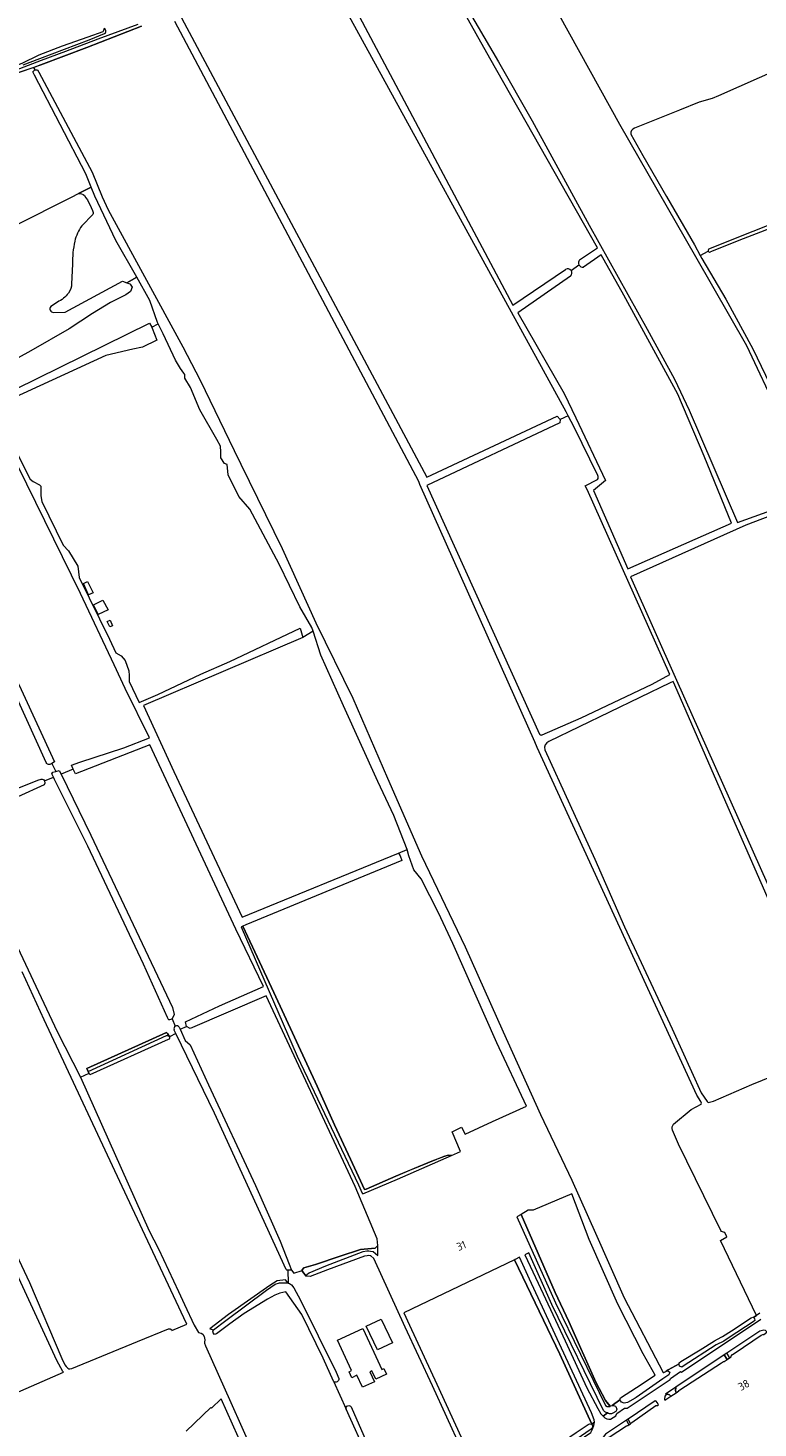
# Model space of a CAD drawing. Header units: metres. Extents: x 209813 to 223847, y 571801 to 587119.
# Tile 84 of 256: x 212461 to 212828, y 576010 to 576714. Entities that reach past the tile are written whole.
import ezdxf
from ezdxf.enums import TextEntityAlignment as Align

# ---------------------------------------------------------------- set-up
doc = ezdxf.new("R2010")
doc.units = ezdxf.units.M
for name, color, linetype, lineweight in [('B-RO-GR-BEPLANTING_CULTUUR_BOSPLANTSOEN-GV', 8, 'Continuous', 0), ('B-RO-GR-BOS_GEMENGD-GV', 8, 'Continuous', 0), ('B-RO-GR-BOUWLAND-GV', 8, 'Continuous', 0), ('B-RO-GR-GRAS-GV', 8, 'Continuous', 0), ('B-RO-GR-HOUTWAL-GV', 8, 'Continuous', 0), ('B-RO-OG-BEBOUWING-T18', 8, 'Continuous', 0), ('B-RO-OG-TERREIN_CULTUURSCHEIDING-GV', 8, 'Continuous', 0), ('B-RO-OG-WEG-GV', 8, 'Continuous', 0), ('B-RO-VH-VERHARDING_BETONSTRAATSTEEN-GV', 8, 'Continuous', 0), ('B-RO-VH-VERHARDING_PUIN-GV', 8, 'Continuous', 0)]:
    doc.layers.add(name, color=color, linetype=linetype, lineweight=lineweight)
doc.styles.add('NLCS-ISO-M200-T18', font='txt', dxfattribs={"height": 0.36})

msp = doc.modelspace()

# ---------------------------------------------------------------- linework, layer by layer
at = {"layer": 'B-RO-GR-BEPLANTING_CULTUUR_BOSPLANTSOEN-GV', "flags": 128}
for points in [[(212473.766, 576570.524), (212479.589, 576570.643), (212508.525, 576586.235), (212510.676, 576585.466), (212515.621, 576588.254), (212505.169, 576606.703), (212494.532, 576628.966), (212492.665, 576633.589), (212486.273, 576630.349)], [(212492.003, 576624.761), (212493.397, 576621.716)], [(212493.49, 576619.831), (212488.021, 576614.129)], [(212483.331, 576594.82), (212482.893, 576585.001)], [(212475.743, 576575.737), (212472.442, 576573.521)]]:
    msp.add_lwpolyline(points, dxfattribs=at)
at = {"layer": 'B-RO-GR-BEPLANTING_CULTUUR_BOSPLANTSOEN-GV'}
for points in [[(212486.273, 576630.349, -0.2179427), (212489.338, 576629.281)], [(212489.338, 576629.281, -0.07018), (212492.003, 576624.761)], [(212493.397, 576621.716, -0.2605505), (212493.49, 576619.831)], [(212488.021, 576614.129, 0.0889251), (212484.448, 576606.343)], [(212484.448, 576606.343, 0.0543648), (212483.331, 576594.82)], [(212481.283, 576580.24, -0.1262408), (212475.743, 576575.737)], [(212482.893, 576585.001, -0.1581222), (212481.283, 576580.24)], [(212472.442, 576573.521, 0.6194829), (212473.766, 576570.524)]]:
    msp.add_lwpolyline(points, format="xyb", dxfattribs=at)
at = {"layer": 'B-RO-GR-BOS_GEMENGD-GV', "flags": 128}
msp.add_lwpolyline([(212531.027, 576208.083), (212530.63, 576208.56), (212523.486, 576205.305), (212490.546, 576190.542), (212491.192, 576188.95), (212530.595, 576206.973), (212530.922, 576207.07), (212531.127, 576207.057), (212531.471, 576206.938), (212531.778, 576206.746), (212531.897, 576206.637)], close=True, dxfattribs=at)
msp.add_lwpolyline([(212531.027, 576208.083), (212530.63, 576208.56), (212523.486, 576205.305), (212490.546, 576190.542), (212491.192, 576188.95), (212530.595, 576206.973), (212530.922, 576207.07), (212531.127, 576207.057), (212531.471, 576206.938), (212531.778, 576206.746), (212531.897, 576206.637)], close=True, dxfattribs=at)
at = {"layer": 'B-RO-GR-BOUWLAND-GV', "flags": 128}
for points in [[(212517.96, 576714.43), (212490.57, 576703.75), (212467.45, 576694.95), (212463.923, 576693.723), (212464.472, 576692.462), (212465.79, 576692.462), (212466.505, 576691.344), (212493.169, 576641.028), (212498.288, 576628.693), (212501.196, 576622.08), (212538.827, 576553.295), (212547.444, 576536.411), (212564.485, 576501.053), (212567.888, 576494.218), (212588.688, 576451.897), (212605.539, 576414.514), (212624.077, 576376.559), (212641.485, 576336.416), (212658.707, 576297.327), (212680.626, 576251.56), (212699.576, 576208.867), (212718.403, 576167.307), (212734.146, 576134.319), (212745.979, 576107.68), (212760.419, 576075.258), (212780.012, 576037.687), (212780.395, 576037.595), (212781.29, 576038.189), (212781.515, 576038.263), (212782.59, 576039.02), (212787.992, 576041.987), (212787.992, 576042.469), (212788.869, 576043.166), (212798.527, 576049.092), (212805.817, 576053.645), (212809.1, 576055.338), (212809.794, 576055.666), (212814.315, 576058.63), (212824.199, 576065.199), (212825.049, 576065.42), (212825.312, 576065.226), (212826.875, 576066.265), (212808.718, 576104.014), (212812.012, 576105.844), (212810.921, 576108.077)], [(212785.149, 576162.525), (212794.039, 576169.831), (212799.026, 576172.607), (212799.181, 576173.037), (212798.982, 576173.91), (212796.99, 576177.131), (212716.728, 576351.847), (212715.629, 576354.618), (212657.747, 576484.081), (212657.33, 576485.543), (212534.681, 576716.793)], [(212808.904, 576108.96), (212787.78, 576152.379), (212784.633, 576159.543)]]:
    msp.add_lwpolyline(points, dxfattribs=at)
at = {"layer": 'B-RO-GR-BOUWLAND-GV'}
for points in [[(212784.633, 576159.543, -0.2143542), (212785.149, 576162.525)], [(212810.921, 576108.077, -0.2112455), (212808.904, 576108.96)]]:
    msp.add_lwpolyline(points, format="xyb", dxfattribs=at)
at = {"layer": 'B-RO-GR-GRAS-GV', "flags": 128}
for points in [[(212718.889, 576737.101), (212717.739, 576739.315), (212694.593, 576781.972), (212693.99, 576781.57), (212689.92, 576780.13), (212685.55, 576777.74), (212673.71, 576772.31), (212665.64, 576769.02), (212659.524, 576766.027), (212672.528, 576740.895), (212682.553, 576721.722), (212697.37, 576696.587), (212714.171, 576666.821), (212742.85, 576614.46), (212771.997, 576562.055), (212785.695, 576536.963), (212792.992, 576521.473), (212817.316, 576465.018), (212854.953, 576478.587), (212838.182, 576519.297), (212822.052, 576553.734), (212796.449, 576598.54), (212758.299, 576664.981), (212722.689, 576729.411)], [(212738.057, 576596.953), (212747.034, 576603.02), (212692.883, 576698.393), (212672.281, 576735.273), (212671.924, 576735.957), (212656.09, 576764), (212651.86, 576763.89), (212647.46, 576762.02), (212628.7, 576755.06), (212610.19, 576747.61)], [(212732.359, 576518.614), (212731.367, 576520.606), (212611.925, 576738.59)], [(212616.263, 576740.433), (212704.494, 576574.273), (212730.956, 576592.155)], [(212538.01, 576718.594), (212661.247, 576487.69), (212726.762, 576518.444), (212728.315, 576516.764)], [(212890.578, 576647.362), (212872.197, 576679.131), (212858.877, 576701.983), (212807.843, 576679.442), (212804.594, 576678.071), (212798.039, 576676.158), (212788.162, 576672.221), (212765.605, 576663.173)], [(212763.783, 576660.149), (212769.852, 576649.491), (212781.677, 576628.804), (212795.786, 576604.451), (212798.655, 576599.145), (212802.634, 576601.377)], [(212802.937, 576602.432), (212870.609, 576629.522), (212889.631, 576636.961)], [(212890.199, 576635.453), (212858.902, 576622.499), (212820.174, 576607.608), (212803.81, 576600.941)], [(212733.806, 576591.596), (212737.726, 576594.392)], [(212736.109, 576517.525), (212750.96, 576486.071), (212744.939, 576480.977), (212762.191, 576441.61), (212814.293, 576464.536), (212800.631, 576498.229), (212787.316, 576529.49), (212760.223, 576579.277), (212748.855, 576599.46), (212740.029, 576593.342)], [(212798.655, 576599.145), (212799.423, 576597.722), (212811.433, 576577.256), (212824.973, 576552.225), (212839.883, 576521.194), (212842.566, 576515.961), (212845.395, 576516.406), (212856.564, 576521.397), (212872.61, 576527.4), (212884.714, 576532.996), (212933.932, 576552.137)], [(212733.479, 576588.802), (212706.944, 576570.409), (212730.35, 576529.722), (212736.109, 576517.525)], [(212523.134, 576563.073), (212523.374, 576562.63), (212525.777, 576556.547), (212518.581, 576553.054), (212513.712, 576552.102), (212500.021, 576548.837), (212452.318, 576526.931)], [(212604.172, 576410.263), (212603.531, 576412.215), (212597.506, 576422.614), (212587.187, 576443.913), (212572.371, 576471.615), (212566.814, 576477.965), (212561.523, 576488.945), (212561.078, 576494.12), (212559.738, 576494.58), (212557.82, 576497.424), (212557.886, 576500.533), (212557.688, 576503.245), (212555.902, 576506.685), (212547.369, 576521.501), (212542.54, 576532.879), (212539.828, 576537.575), (212539.774, 576539.3), (212539.206, 576539.956), (212537.553, 576542.337), (212535.105, 576546.505), (212528.822, 576559.8), (212526.373, 576564.876)], [(212747.116, 576488.558), (212735.329, 576512.905), (212732.359, 576518.614), (212728.315, 576516.764), (212728.122, 576515.046), (212661.344, 576483.565), (212717.838, 576358.479)], [(212483.751, 576340.949), (212482.908, 576342.899), (212487.083, 576344.416), (212509.098, 576351.617), (212521.969, 576356.737), (212509.864, 576381.557), (212504.24, 576393.417), (212487.367, 576429.241), (212446.897, 576511.526), (212413.18, 576494.996), (212411.159, 576494.097), (212410.167, 576494.621), (212409.918, 576495.213)], [(212448.646, 576513.198), (212462.148, 576486.72), (212463.584, 576485.545), (212466.759, 576483.957), (212467.42, 576483.163), (212467.42, 576478.268), (212467.908, 576475.423), (212478.648, 576453.602), (212481.311, 576450.672), (212486.074, 576442.999), (212486.709, 576437.222), (212501.928, 576406.301), (212505.097, 576399.486), (212507.761, 576397.888), (212509.745, 576395.639), (212511.597, 576390.347), (212511.862, 576387.966), (212511.862, 576384.94), (212516.771, 576374.383), (212526.142, 576378.519), (212547.79, 576388.779), (212562.308, 576395.099), (212597.632, 576411.84), (212599.008, 576407.131)], [(212470.059, 576344.217), (212438.261, 576414.123), (212421.385, 576449.082), (212401.902, 576490.273)], [(212405.765, 576493.073), (212405.295, 576490.572), (212441.209, 576415.139), (212457.592, 576380.976), (212474.34, 576344.702), (212472.897, 576343.855), (212474.917, 576339.85), (212476.661, 576340.316), (212477.632, 576338.36)], [(212719.271, 576358.205), (212738.822, 576366.667), (212774.47, 576383.65), (212783.351, 576388.473), (212741.782, 576481.453), (212740.803, 576483.292), (212746.997, 576486.617)], [(212948.695, 576259.199), (212856.275, 576476.881), (212821.542, 576463.574), (212763.598, 576437.645), (212786.648, 576385.61), (212867.258, 576205.221), (212868.55, 576201.875), (212869.511, 576198.551), (212870.054, 576197.326), (212916.519, 576217.759)], [(212358.596, 576470.124), (212355.332, 576468.66), (212357.06, 576464.74), (212357.74, 576461.36), (212358.04, 576458.97), (212358.07, 576456.7), (212357.993, 576456.067), (212358.934, 576453.027), (212359.391, 576453.156), (212359.954, 576453.113), (212360.437, 576452.707), (212360.736, 576452.076), (212367.308, 576439.016), (212395.418, 576380.142), (212424.977, 576316.655), (212430.473, 576319.63), (212430.993, 576321.494), (212437.184, 576323.875), (212465.991, 576335.34), (212467.65, 576335.948)], [(212805.34, 576173.992), (212824.454, 576182.48), (212865.756, 576199.217), (212862.357, 576208.073), (212812.725, 576321.642), (212785.902, 576383.14), (212784.976, 576384.982), (212783.468, 576384.292), (212722.547, 576354.835)], [(212522.241, 576353.198), (212484.778, 576338.573), (212483.751, 576340.949), (212477.632, 576338.36), (212492.501, 576307.838), (212533.498, 576221.187), (212534.36, 576217.651), (212533.343, 576215.358), (212534.986, 576211.689)], [(212536.888, 576211.251), (212537.38, 576210.162), (212540.521, 576211.534), (212540.12, 576213.937), (212557.106, 576221.954), (212579.353, 576231.612), (212565.42, 576260.486), (212522.241, 576353.198)], [(212720.568, 576350.738), (212745.603, 576295.641), (212760.592, 576261.683), (212784.527, 576210.366), (212799.022, 576178.225), (212802.132, 576173.901), (212802.67, 576173.332), (212805.34, 576173.992)], [(212472.897, 576343.855), (212471.892, 576343.264)], [(212469.234, 576335.069), (212469.414, 576333.959), (212469.043, 576333.007), (212455.878, 576326.953), (212443.654, 576321.952), (212432.485, 576317.79), (212430.688, 576318.398), (212430.473, 576319.63)], [(212469.234, 576335.069), (212473.753, 576336.879), (212472.904, 576338.642), (212473.428, 576339.453), (212474.917, 576339.85)], [(212490.971, 576302.299), (212474.28, 576335.784), (212473.753, 576336.879)], [(212424.977, 576316.655), (212475.724, 576209.017), (212487.338, 576186.179), (212491.663, 576188.054), (212491.192, 576188.95), (212490.546, 576190.542), (212523.486, 576205.305), (212530.63, 576208.56), (212531.027, 576208.083), (212532.01, 576206.45)], [(212533.343, 576215.358), (212532.652, 576215.101), (212531.958, 576214.936), (212531.66, 576214.836), (212531.363, 576215.432), (212531.103, 576216.077), (212518.957, 576242.866), (212490.971, 576302.299)], [(212647.152, 576298.641), (212647.896, 576297.328), (212648.74, 576295.096), (212570.319, 576262.672), (212568.966, 576262.007), (212584.396, 576228.723), (212606.225, 576181.574), (212614.956, 576162.127), (212623.012, 576144.839), (212630.037, 576129.639), (212630.776, 576129.868), (212645.779, 576136.339), (212655.156, 576140.307), (212664.046, 576144.117), (212669.867, 576146.287), (212672.089, 576146.922), (212673.69, 576146.68), (212678.135, 576148.688), (212674.065, 576158.705), (212678.669, 576161.007), (212680.495, 576157.435), (212694.355, 576163.843), (212711.29, 576171.515), (212696.471, 576203.435), (212674.325, 576253.219), (212667.102, 576268.697), (212658.53, 576285.842), (212654.72, 576290.287), (212652.259, 576297.352), (212651.426, 576300.575)], [(212398.623, 576213.655), (212429.146, 576151.927), (212461.705, 576082.903), (212478.03, 576044.741), (212479.562, 576041.536), (212480.1, 576040.601), (212480.615, 576040.086), (212480.96, 576039.827), (212481.437, 576039.533), (212482.032, 576039.499), (212482.962, 576039.72), (212515.992, 576053.165), (212531.535, 576059.646), (212532.346, 576059.646), (212533.237, 576059.052), (212533.237, 576058.759), (212540.792, 576061.93), (212539.318, 576065.126), (212510.746, 576125.754), (212469.183, 576214.947), (212458.088, 576239.018)], [(212537.38, 576210.162), (212539.938, 576204.501), (212542.479, 576202.409), (212551.581, 576182.305), (212575.288, 576131.624), (212587.667, 576103.714), (212592.231, 576092.086), (212593.272, 576089.138), (212594.496, 576087.517), (212598.771, 576088.955), (212598.707, 576089.273), (212599.448, 576090.331), (212605.454, 576091.994), (212617.823, 576096.095), (212627.993, 576099.392), (212635.335, 576100.107), (212636.693, 576101.419), (212636.297, 576104.921), (212625.293, 576131.199), (212580.581, 576226.974), (212542.383, 576210.637), (212540.521, 576211.534)], [(212443.901, 576022.557), (212478.853, 576037.804), (212478.492, 576038.165), (212477.405, 576039.946), (212475.552, 576043.726), (212455.345, 576087.317), (212404.977, 576191.751), (212395.826, 576212.137)], [(212535.293, 576208.048), (212532.01, 576206.45)], [(212535.293, 576208.048), (212534.453, 576209.785)], [(212590.725, 576089.435), (212554.684, 576167.963), (212535.293, 576208.048)], [(212531.465, 576205), (212492.109, 576187.205), (212491.663, 576188.054)], [(212487.338, 576186.179), (212521.832, 576108.864), (212526.534, 576099.781), (212536.535, 576078.421), (212539.551, 576071.873), (212544.512, 576061.435), (212546.575, 576057.705), (212548.005, 576057.347), (212548.838, 576056.871), (212549.394, 576055.68), (212549.791, 576054.053), (212549.632, 576052.863), (212549.632, 576052.372), (212550.197, 576051.003), (212562.908, 576022.533), (212579.503, 575985.301)], [(212689.389, 575975.218), (212678.556, 575999.495), (212664.188, 576030.861), (212650.438, 576060.372), (212634.618, 576095.022), (212633.233, 576096.293), (212632.839, 576096.351), (212632.214, 576096.385), (212631.303, 576096.359), (212630.033, 576096.165), (212611.431, 576089.183), (212602.738, 576085.836), (212600.718, 576086.075), (212598.866, 576088.479), (212598.771, 576088.955)], [(212593.272, 576089.138), (212591.558, 576089.1), (212591.718, 576082.541), (212592.383, 576082.408), (212593.307, 576081.674), (212594.438, 576080.222), (212595.761, 576078.099), (212597.76, 576074.307), (212615.702, 576037.801), (212617.101, 576034.611)], [(212614.42, 576033.254), (212609.2, 576044.832), (212598.468, 576066.807), (212590.452, 576078.116), (212587.541, 576077.587), (212584.962, 576076.529), (212581.257, 576074.478), (212569.567, 576067.275), (212562.418, 576062.088), (212555.625, 576057.1), (212554.712, 576056.757), (212554.023, 576057.54), (212553.898, 576058.131), (212554.083, 576059.119)], [(212614.42, 576033.254), (212620.724, 576019.27)], [(212590.245, 575905.53), (212602.303, 575913.945), (212603.342, 575914.65), (212607.311, 575917.969), (212602.171, 575927.878), (212591.51, 575950.392), (212569.315, 575998.976), (212557.976, 576024.374), (212553.082, 576019.789), (212552.903, 576019.978), (212540.402, 576008.156)], [(212631.649, 575995.039), (212620.724, 576019.27)], [(212623.371, 576020.315), (212633.258, 575997.694), (212650.481, 575960.823), (212655.115, 575951.613), (212655.425, 575950.656), (212655.384, 575949.796), (212662.811, 575954.425), (212662.511, 575955.025), (212662.681, 575956.105), (212676.658, 575965.967), (212689.47, 575975.013), (212689.389, 575975.218)]]:
    msp.add_lwpolyline(points, dxfattribs=at)
for points in [[(212412.084, 576592.746), (212492.665, 576633.589), (212489.966, 576640.275), (212464.21, 576689.75), (212463.342, 576691.487), (212464.472, 576692.462), (212463.923, 576693.723), (212453.42, 576690.07), (212440.92, 576686.16), (212420.75, 576679.66), (212403.31, 576673.72), (212379.75, 576665.87), (212379.112, 576665.674), (212407.668, 576602.166)], [(212526.11, 576565.422), (212522.262, 576576.533), (212515.621, 576588.254), (212510.676, 576585.466), (212512.121, 576584.949), (212512.259, 576584.829), (212513.261, 576583.226), (212512.414, 576581.004), (212510.192, 576579.31), (212502.466, 576575.5), (212493.364, 576569.997), (212481.617, 576562.377), (212462.461, 576551.265), (212449.761, 576544.174), (212436.641, 576540.759), (212443.298, 576526.46), (212522.047, 576565.081), (212523.134, 576563.073), (212526.373, 576564.876)], [(212488.869, 576434.295), (212490.933, 576435.3), (212493.738, 576429.638), (212491.462, 576428.633)], [(212493.844, 576423.553), (212498.553, 576425.828), (212501.199, 576421.013), (212496.278, 576418.737)], [(212500.829, 576415.192), (212502.31, 576415.774), (212503.422, 576412.969), (212502.099, 576412.44)], [(212647.152, 576298.641), (212651.426, 576300.575), (212644.649, 576317.675), (212636.711, 576334.741), (212619.381, 576372.708), (212608.136, 576398.188), (212604.172, 576410.263), (212599.008, 576407.131), (212518.962, 576372.906), (212534.175, 576339.833), (212568.626, 576266.533)], [(212753.433, 576020.678), (212753.78, 576020.871), (212754.404, 576021.125), (212758.183, 576023.837), (212758.646, 576024.922), (212766.663, 576030.081), (212775.961, 576036.361), (212769.929, 576046.997), (212757.249, 576071.97), (212742.773, 576104.473), (212734.144, 576127.391), (212714.667, 576119.313), (212712.257, 576119.177), (212708.666, 576117.145), (212725.831, 576077.777), (212732.697, 576063.212), (212746.125, 576032.734), (212751.099, 576023.58)], [(212744.191, 576011.713), (212728.186, 576046.894), (212705.402, 576094.351), (212649.721, 576067.665), (212652.596, 576061.367), (212666.346, 576031.858), (212691.633, 575976.631), (212736.315, 576007.51), (212742.282, 576011.489), (212743.038, 576011.786)], [(212591.718, 576082.541), (212590.338, 576084.207), (212586.163, 576083.731), (212582.432, 576081.349), (212561.636, 576066.824), (212552.27, 576059.521), (212554.083, 576059.119), (212560.42, 576063.736), (212580.814, 576079.052), (212585.096, 576082.021), (212587.293, 576082.708), (212590.992, 576082.687)], [(212638.671, 576039.226), (212639.743, 576039.724), (212641.066, 576036.879), (212635.636, 576034.355), (212633.753, 576038.409), (212632.683, 576037.912), (212634.976, 576032.977), (212628.995, 576030.197), (212626.194, 576036.223), (212623.63, 576035.032), (212622.257, 576037.986), (212623.512, 576038.569), (212616.422, 576053.822), (212629.234, 576059.766), (212634.657, 576047.861)], [(212644.062, 576052.551), (212636.504, 576048.969), (212630.853, 576060.893), (212638.411, 576064.475)]]:
    msp.add_lwpolyline(points, close=True, dxfattribs=at)
at = {"layer": 'B-RO-GR-GRAS-GV'}
for points in [[(212765.605, 576663.173, 0.3586881), (212763.783, 576660.149)], [(212746.997, 576486.617, 0.3777696), (212747.116, 576488.558)], [(212717.838, 576358.479, 0.3109425), (212719.271, 576358.205)], [(212722.547, 576354.835, 0.3758079), (212720.568, 576350.738)], [(212471.892, 576343.264, -0.2591142), (212470.059, 576344.217)], [(212467.65, 576335.948, -0.3933837), (212469.234, 576335.069)], [(212532.01, 576206.45, -0.4238757), (212531.465, 576205)], [(212591.558, 576089.1, -0.5077808), (212590.725, 576089.435)], [(212617.101, 576034.611, -0.6829889), (212614.42, 576033.254)], [(212620.724, 576019.27, -0.8695014), (212623.371, 576020.315)]]:
    msp.add_lwpolyline(points, format="xyb", dxfattribs=at)
for centre, radius, start, end in [((212803.429, 576601.72), 0.866, 124.628927, 297.938053), ((212739.597, 576595.452), 2.151, 135.74001, 280.74932), ((212732.089, 576590.381), 2.104, 311.367889, 121.284548), ((212535.705, 576210.461), 1.423, 33.72494, 206.264806)]:
    msp.add_arc(centre, radius, start, end, dxfattribs=at)
at = {"layer": 'B-RO-GR-HOUTWAL-GV', "flags": 128}
for points in [[(212627.013, 576131.935), (212628.782, 576127.711), (212628.914, 576127.553), (212629.161, 576127.416), (212646.548, 576134.856), (212673.69, 576146.68), (212672.089, 576146.922), (212669.867, 576146.287), (212657.961, 576141.419), (212651.706, 576138.879), (212645.779, 576136.339), (212630.776, 576129.868), (212630.037, 576129.639), (212623.012, 576144.839), (212614.956, 576162.127), (212606.225, 576181.574), (212584.396, 576228.723), (212568.934, 576262.071), (212568.127, 576261.721), (212596.187, 576196.731)], [(212753.304, 576020.607), (212751.099, 576023.58), (212746.125, 576032.734), (212732.697, 576063.212), (212725.831, 576077.777), (212708.666, 576117.145), (212706.549, 576115.947), (212725.883, 576072.745), (212751.11, 576021.104), (212751.875, 576020.607)], [(212636.693, 576101.419), (212635.335, 576100.107), (212627.993, 576099.392), (212617.823, 576096.095), (212605.454, 576091.994), (212599.448, 576090.331), (212598.707, 576089.273), (212598.866, 576088.479), (212600.718, 576086.075), (212601.415, 576087.229), (212602.282, 576087.829), (212610.557, 576091.231), (212629.4, 576098.466), (212631.101, 576098.731), (212632.245, 576098.764), (212633.076, 576098.719), (212634.304, 576098.539), (212636.648, 576096.386)]]:
    msp.add_lwpolyline(points, close=True, dxfattribs=at)
at = {"layer": 'B-RO-OG-TERREIN_CULTUURSCHEIDING-GV', "flags": 128}
for points in [[(212707.875, 576095.551), (212705.744, 576094.529), (212705.584, 576094.421), (212705.402, 576094.351), (212728.186, 576046.894), (212744.191, 576011.713), (212745.525, 576012.663), (212745.306, 576013.807), (212744.055, 576017.309), (212733.318, 576040.556), (212712.897, 576084.523)], [(212710.6, 576096.858), (212717.16, 576082.48), (212730.73, 576053.5), (212741.71, 576029.95), (212747.18, 576019.51), (212748.76, 576016.89), (212749.867, 576015.774), (212752.007, 576017.307), (212751.429, 576017.477), (212750.775, 576017.924), (212750.108, 576018.521), (212724.04, 576071.883), (212712.463, 576097.752)]]:
    msp.add_lwpolyline(points, close=True, dxfattribs=at)
at = {"layer": 'B-RO-OG-WEG-GV', "flags": 128}
for points in [[(212453.42, 576690.07), (212467.45, 576694.95), (212490.57, 576703.75), (212517.96, 576714.43)], [(212516.09, 576715.32), (212496.07, 576707.85), (212479.9, 576701.63), (212467.66, 576697.17), (212454.54, 576692.09)], [(212498.524, 576711.602), (212491.005, 576708.875), (212478.215, 576704.33), (212466.474, 576699.79), (212457.894, 576695.718), (212452.437, 576693.503), (212443.143, 576691.248), (212432.066, 576687.933), (212412.528, 576681.113), (212390.637, 576673.833), (212378.79, 576669.74)], [(212458.6, 576695.04), (212466.9, 576698.17), (212491.78, 576707.66), (212499.49, 576710.73), (212499.95, 576711.11), (212500.14, 576711.59), (212500.06, 576712.14), (212499.551, 576713.35), (212499.104, 576713.177)], [(212828.53, 576067.417), (212825.312, 576065.226), (212825.928, 576064.772), (212826.066, 576063.74), (212825.212, 576063.047), (212813.125, 576055.189), (212810.534, 576053.46), (212806.575, 576051.534), (212790.055, 576040.872), (212789.406, 576040.408), (212788.231, 576040.86), (212787.992, 576041.657), (212787.992, 576041.987), (212782.59, 576039.02), (212781.515, 576038.263), (212782.43, 576038.565), (212783.351, 576037.77), (212782.857, 576036.427), (212779.818, 576034.429), (212766.403, 576025.038), (212765.93, 576024.808), (212762.1, 576022.585), (212760.392, 576022.223), (212759.082, 576022.66), (212758.183, 576023.837), (212754.404, 576021.125), (212755.038, 576020.978), (212755.505, 576020.935), (212756.14, 576020.659), (212756.292, 576020.508), (212756.69, 576019.241), (212756.648, 576018.649), (212756.267, 576018.014), (212754.743, 576017.167), (212753.981, 576016.913), (212753.065, 576016.795), (212752.499, 576016.955), (212752.007, 576017.307), (212749.867, 576015.774), (212750.67, 576014.928), (212751.676, 576014.318), (212752.634, 576014.192), (212753.613, 576014.186), (212756.257, 576015.852), (212756.663, 576017.105), (212760.541, 576019.765), (212761.845, 576019.697), (212783.529, 576034.101), (212783.615, 576034.684), (212788.771, 576038.093), (212789.158, 576037.84), (212829.065, 576064.533)], [(212703.275, 575979.271), (212717.716, 575989.638), (212743.698, 576007.469), (212744.365, 576008.778), (212745.207, 576010.918), (212745.525, 576012.663), (212744.191, 576011.713), (212744.728, 576010.37), (212743.861, 576009.187), (212702.386, 575980.582), (212702.6, 575980.267), (212703.237, 575980.706), (212703.503, 575980.742), (212703.702, 575980.709), (212703.877, 575980.591), (212703.976, 575980.426), (212703.976, 575980.133), (212703.119, 575979.501)]]:
    msp.add_lwpolyline(points, dxfattribs=at)
at = {"layer": 'B-RO-OG-WEG-GV'}
msp.add_lwpolyline([(212499.104, 576713.177, -0.2053561), (212498.524, 576711.602)], format="xyb", dxfattribs=at)
at = {"layer": 'B-RO-OG-WEG-GV', "flags": 128}
for points in [[(212828.608, 576058.395), (212811.979, 576047.357), (212813.371, 576044.953), (212814.137, 576045.451), (212814.072, 576045.705), (212814.852, 576046.698), (212816.123, 576047.61), (212829.161, 576056.356), (212830.034, 576056.793), (212830.552, 576056.673), (212832.072, 576057.949), (212831.87, 576058.299), (212831.364, 576058.805), (212830.521, 576058.94), (212829.205, 576058.636)], [(212810.677, 576043.2), (212812.126, 576044.143), (212810.701, 576046.504), (212786.324, 576030.222), (212786.25, 576028.5), (212786.33, 576028.02), (212786.508, 576027.502), (212787.811, 576028.39), (212787.893, 576028.611), (212788.295, 576028.958), (212809.254, 576042.559), (212810.274, 576043.242)], [(212780.874, 576023.665), (212783.92, 576025.739), (212783.266, 576026.477), (212782.182, 576026.816), (212781.454, 576026.619), (212780.762, 576025.773), (212780.692, 576024.299)], [(212763.546, 576011.862), (212763.914, 576012.113), (212764.188, 576012.446), (212776.383, 576021.002), (212777.106, 576021.098), (212777.653, 576021.471), (212777.01, 576022.63), (212776.42, 576023.16), (212776.051, 576023.411), (212762.42, 576014.243)], [(212750.413, 576002.918), (212752.588, 576004.563), (212752.936, 576005.135), (212761.608, 576010.853), (212762.13, 576011.027), (212762.303, 576011.016), (212762.765, 576011.331), (212761.664, 576013.734), (212751.016, 576006.561), (212749.889, 576005.163), (212749.622, 576004.037)]]:
    msp.add_lwpolyline(points, close=True, dxfattribs=at)
at = {"layer": 'B-RO-VH-VERHARDING_BETONSTRAATSTEEN-GV', "flags": 128}
for points in [[(212813.371, 576044.953), (212811.979, 576047.357), (212810.701, 576046.504), (212812.126, 576044.143)], [(212762.765, 576011.331), (212763.546, 576011.862), (212762.42, 576014.243), (212761.664, 576013.734)]]:
    msp.add_lwpolyline(points, close=True, dxfattribs=at)
at = {"layer": 'B-RO-VH-VERHARDING_PUIN-GV', "flags": 128}
msp.add_lwpolyline([(212783.92, 576025.739), (212786.508, 576027.502), (212786.33, 576028.02), (212786.25, 576028.5), (212786.324, 576030.222), (212781.163, 576026.8), (212781.454, 576026.619), (212782.182, 576026.816), (212783.266, 576026.477)], close=True, dxfattribs=at)

# ---------------------------------------------------------------- texts
at = {"layer": 'B-RO-OG-BEBOUWING-T18', "style": 'NLCS-ISO-M200-T18'}
for s, rotation, p in [('31', 22.1, (212678.594, 576101.375)), ('38', 29.1, (212820.508, 576031.352))]:
    msp.add_text(s, height=4, rotation=rotation, dxfattribs=at).set_placement(p, align=Align.MIDDLE)

doc.saveas('drawing.dxf')
